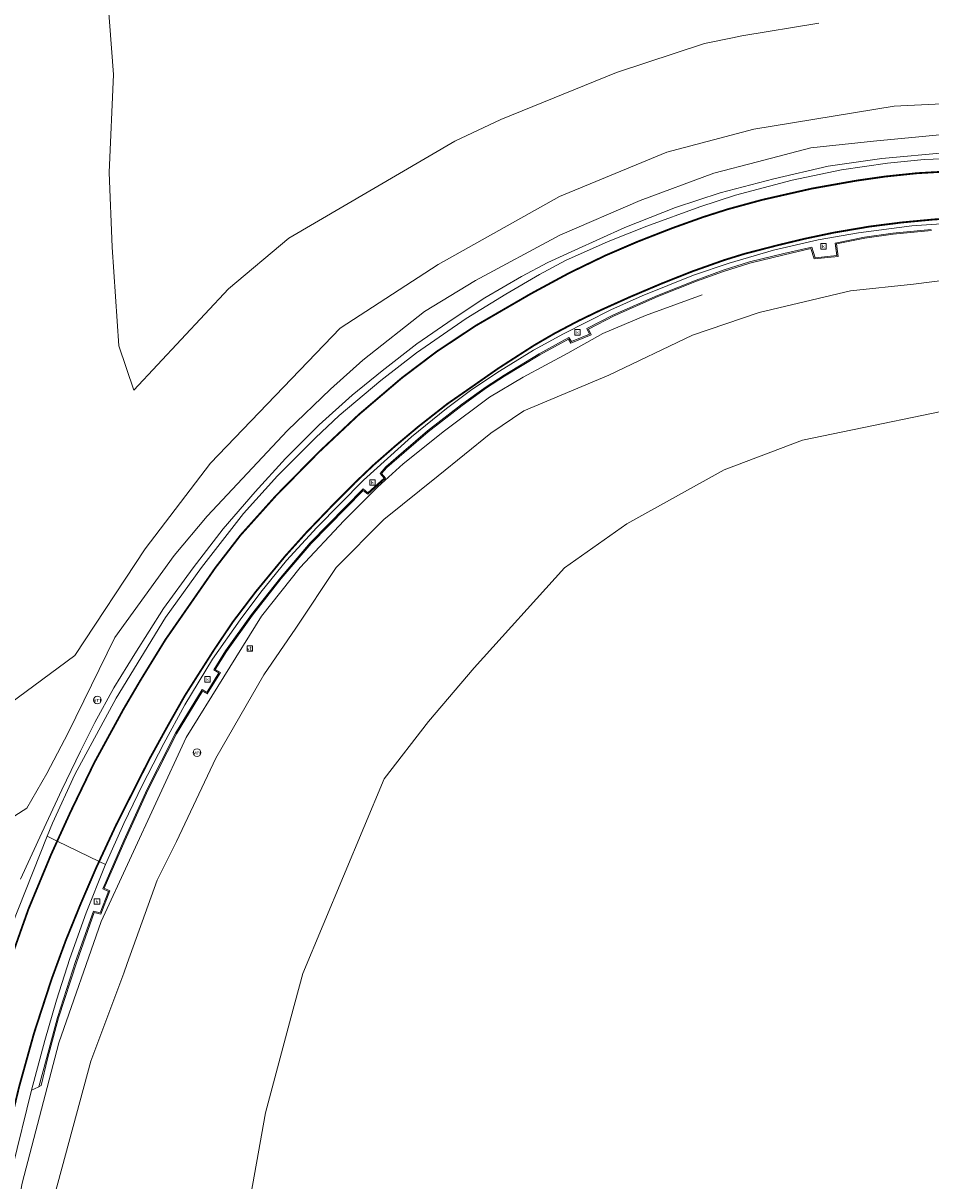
# Model space of a CAD drawing. Header units: metres. Extents: x 168032 to 180145, y 382923 to 399665.
# Tile 124 of 256: x 177898 to 177973, y 387028 to 387124. Entities that reach past the tile are written whole.
import ezdxf
from ezdxf.enums import TextEntityAlignment as Align

# ---------------------------------------------------------------- set-up
doc = ezdxf.new("R2010")
doc.units = ezdxf.units.M
doc.linetypes.add('VW-3-3_STREEP', pattern=[6, 3, -3])
doc.layers.get('0').update_dxf_attribs({"color": 8, "lineweight": 18})
for name, color, linetype, lineweight in [('B-WE-GR-BEPLANTING_CULTUUR_BOSPLANTSOEN-GV', 8, 'Continuous', 18), ('B-WE-IE-MEUBILAIR_WEGMEUBILAIR-G', 8, 'Continuous', 18), ('B-WE-IE-MEUBILAIR_WEGMEUBILAIR-S', 8, 'Continuous', 25), ('B-WE-OG-WEG-GV', 8, 'Continuous', 18), ('B-WE-RI-GWA_KOLK-S', 8, 'Continuous', 18), ('B-WE-VH-VERHARDING_ASFALT-GV', 8, 'Continuous', 18), ('B-WE-VH-VERHARDING_BEDRIJFSVLOERPLAAT-GV', 8, 'Continuous', 18), ('B-WE-VH-VERHARDING_BETONSTRAATSTEEN-GV', 8, 'Continuous', 18), ('B-WE-VW-MARKERING_LANGS_STREEP_33-G', 8, 'VW-3-3_STREEP', 13), ('B-WE-VW-MARKERING_LANGS_STREEP_DOORGETROKKEN_3X015-G', 8, 'Continuous', 13), ('B-WE-VW-MARKERING_PICTOGRAM-G', 8, 'Continuous', 18), ('B-WE-VW-VRI-S', 8, 'Continuous', 18)]:
    doc.layers.add(name, color=color, linetype=linetype, lineweight=lineweight)
doc.styles.add('NLCS-ISO', font='NLCS-ISO.ttf')

# ---------------------------------------------------------------- blocks, each defined once
blk = doc.blocks.new('SIE-WEG_VERKEERSBORD-SO')
at = {"color": 0, "linetype": 'ByBlock', "lineweight": 18}
blk.add_lwpolyline([(-1.125, -1.125), (1.125, -1.125), (1.125, 1.125), (-1.125, 1.125)], close=True, dxfattribs=at)
at = {"color": 0, "linetype": 'ByBlock', "lineweight": 18, "style": 'NLCS-ISO'}
blk.add_text('vb', height=1.5, dxfattribs=at).set_placement((0, 0), align=Align.MIDDLE_CENTER)
blk = doc.blocks.new('SKL-VRI_PAAL-SO')
at = {"lineweight": 18}
blk.add_circle((0, 0), 1.59, dxfattribs=at)
at = {"lineweight": 18, "style": 'NLCS-ISO'}
blk.add_text('vri', height=1.8, dxfattribs=at).set_placement((-0.06, 0.08), align=Align.MIDDLE_CENTER)
blk = doc.blocks.new('SRI-KOLK-SO')
at = {"color": 0, "linetype": 'ByBlock', "lineweight": 18}
blk.add_lwpolyline([(-1.125, -1.125), (1.125, -1.125), (1.125, 1.125), (-1.125, 1.125)], close=True, dxfattribs=at)
at = {"color": 0, "linetype": 'ByBlock', "lineweight": 18, "style": 'NLCS-ISO'}
blk.add_text('k', height=1.5, dxfattribs=at).set_placement((0, 0), align=Align.MIDDLE_CENTER)

msp = doc.modelspace()

# ---------------------------------------------------------------- linework, layer by layer
at = {"layer": 'B-WE-GR-BEPLANTING_CULTUUR_BOSPLANTSOEN-GV', "flags": 128}
msp.add_lwpolyline([(177978.59, 387093.076), (177962.824, 387089.829), (177956.342, 387087.375), (177948.276, 387082.897), (177943.115, 387079.246), (177935.617, 387070.964), (177931.836, 387066.52), (177928.155, 387061.764), (177921.413, 387045.629), (177920.436, 387041.966), (177918.331, 387034.071), (177912.628, 387002.271)], dxfattribs=at)
at = {"layer": 'B-WE-IE-MEUBILAIR_WEGMEUBILAIR-G', "flags": 128}
for points in [[(177974.852, 387113.654), (177969.417, 387113.158), (177964.948, 387112.514), (177960.448, 387111.483), (177956.019, 387110.321), (177952.301, 387109.09), (177948.097, 387107.437), (177943.962, 387105.552), (177941.718, 387104.55), (177939.548, 387103.387), (177936.496, 387101.608), (177933.881, 387099.866), (177930.878, 387097.801), (177928.01, 387095.559), (177925.505, 387093.559), (177922.778, 387091.08), (177920, 387088.31), (177917.468, 387085.528), (177914.83, 387082.482), (177912.33, 387079.237), (177909.883, 387075.878), (177907.498, 387072.114), (177905.759, 387069.294), (177904.176, 387066.429), (177903, 387064.054), (177901.442, 387060.841), (177899.795, 387057.275), (177898.032, 387053.449)], [(177954.508, 387101.866), (177949.817, 387100.146), (177946.279, 387098.674), (177943.383, 387097.037), (177939.68, 387095.033), (177936.905, 387093.389), (177933.169, 387090.591), (177929.753, 387087.85), (177927.626, 387085.929), (177924.83, 387083.133), (177921.212, 387079.277), (177917.988, 387075.227), (177911.754, 387065.175), (177904.713, 387049.928), (177901.216, 387039.876), (177898.167, 387028.243), (177896.276, 387018.595), (177894.183, 386999.275), (177893.703, 386983.892), (177893.866, 386965.051)]]:
    msp.add_lwpolyline(points, dxfattribs=at)
at = {"layer": 'B-WE-OG-WEG-GV', "flags": 128}
for points in [[(177905.248, 387126.696), (177905.734, 387120.123), (177905.39, 387112.006), (177905.636, 387105.808), (177906.169, 387097.629), (177907.426, 387093.96), (177915.256, 387102.374), (177920.276, 387106.557), (177934.017, 387114.61), (177937.843, 387116.392), (177947.424, 387120.277), (177954.708, 387122.685), (177957.032, 387123.156), (177957.815, 387123.314), (177964.192, 387124.381)], [(177964.192, 387124.381), (177957.815, 387123.314), (177957.032, 387123.156), (177954.708, 387122.685), (177947.424, 387120.277), (177937.843, 387116.392), (177934.017, 387114.61), (177920.276, 387106.557), (177915.256, 387102.374), (177907.426, 387093.96), (177906.169, 387097.629), (177905.636, 387105.808), (177905.39, 387112.006), (177905.734, 387120.123), (177905.248, 387126.696)], [(177981.169, 387118.02), (177970.428, 387117.499), (177958.795, 387115.592), (177951.575, 387113.693), (177942.697, 387110.02), (177932.638, 387104.38), (177924.51, 387099.109), (177913.775, 387087.903), (177908.347, 387080.814), (177902.539, 387071.971), (177897.128, 387067.962)], [(177897.128, 387067.962), (177902.539, 387071.971), (177908.347, 387080.814), (177913.775, 387087.903), (177924.51, 387099.109), (177932.638, 387104.38), (177942.697, 387110.02), (177951.575, 387113.693), (177958.795, 387115.592), (177970.428, 387117.499), (177981.169, 387118.02)], [(177979.98, 387115.673), (177968.707, 387114.591), (177963.511, 387114.049), (177959.111, 387112.892), (177955.494, 387111.941), (177949.392, 387109.679), (177942.724, 387106.796), (177935.724, 387103.064), (177931.498, 387100.477), (177926.406, 387096.449), (177923.717, 387094.056), (177920.15, 387090.632), (177913.499, 387083.533), (177910.772, 387080.261), (177905.834, 387073.463), (177901.986, 387065.583), (177900.213, 387062.206), (177898.547, 387059.326), (177897.548, 387058.697)], [(177897.548, 387058.697), (177898.547, 387059.326), (177900.213, 387062.206), (177901.986, 387065.583), (177905.834, 387073.463), (177910.772, 387080.261), (177913.499, 387083.533), (177920.15, 387090.632), (177923.717, 387094.056), (177926.406, 387096.449), (177931.498, 387100.477), (177935.724, 387103.064), (177942.724, 387106.796), (177949.392, 387109.679), (177955.494, 387111.941), (177959.111, 387112.892), (177963.511, 387114.049), (177968.707, 387114.591), (177979.98, 387115.673)], [(177896.036, 387046.483), (177900.229, 387057.001), (177900.674, 387058.077), (177902.52, 387062.128), (177905.962, 387068.446), (177910.054, 387075.114), (177913.015, 387079.267), (177916.521, 387083.756), (177919.331, 387086.864), (177922.488, 387090.003), (177924.428, 387091.855), (177927.884, 387094.756), (177930.842, 387097.045), (177934.961, 387099.915), (177938.247, 387101.911), (177941.027, 387103.55), (177943.197, 387104.712), (177946.737, 387106.274), (177949.94, 387107.56), (177954.323, 387109.15), (177957.283, 387110.121), (177961.976, 387111.368), (177966.056, 387112.221), (177969.873, 387112.777), (177972.922, 387113.085), (177975.124, 387113.174)], [(177973.511, 387107.193), (177970.333, 387106.893), (177967.991, 387106.562), (177965.64, 387106.082), (177965.783, 387105.035), (177963.802, 387104.841), (177963.521, 387105.7), (177961.305, 387105.19), (177958.471, 387104.502), (177956.289, 387103.809), (177954.06, 387102.996), (177950.837, 387101.725), (177947.211, 387100.122), (177945.084, 387099.031), (177945.327, 387098.563), (177943.645, 387097.869), (177943.436, 387098.202), (177941.059, 387096.891), (177938.149, 387095.124), (177936.656, 387094.159), (177934.624, 387092.691), (177931.808, 387090.519), (177929.829, 387088.813), (177928.374, 387087.544), (177927.953, 387087.068), (177928.286, 387086.668), (177926.805, 387085.336), (177926.434, 387085.657), (177922.103, 387081.255), (177919.642, 387078.351), (177917.25, 387075.326), (177915.093, 387072.315), (177914.174, 387070.83), (177914.612, 387070.574), (177913.486, 387068.789), (177913.105, 387069.034), (177910.961, 387065.488), (177908.611, 387060.862), (177906.682, 387056.626), (177904.965, 387052.708), (177905.442, 387052.491), (177904.676, 387050.531), (177904.127, 387050.678), (177902.684, 387046.582), (177901.189, 387041.944), (177900.279, 387038.559), (177899.746, 387036.342), (177899.541, 387036.243), (177899.2, 387036.079), (177898.946, 387035.957), (177897.379, 387029.561)], [(177900.858, 387027.245), (177903.862, 387038.369), (177906.583, 387045.66), (177906.881, 387046.458), (177909.363, 387053.367), (177910.966, 387056.562), (177914.213, 387063.461), (177918.191, 387070.39), (177920.846, 387074.247), (177924.174, 387079.263), (177928.138, 387083.243), (177932.639, 387086.865), (177937.015, 387090.396), (177939.738, 387092.248), (177946.785, 387095.201), (177953.71, 387098.517), (177959.251, 387100.393), (177966.804, 387102.199), (177972.031, 387102.746), (177976.365, 387103.294)], [(177976.365, 387103.294), (177972.031, 387102.746), (177966.804, 387102.199), (177959.251, 387100.393), (177953.71, 387098.517), (177946.785, 387095.201), (177939.738, 387092.248), (177937.015, 387090.396), (177932.639, 387086.865), (177928.138, 387083.243), (177924.174, 387079.263), (177920.846, 387074.247), (177918.191, 387070.39), (177914.213, 387063.461), (177910.966, 387056.562), (177909.363, 387053.367), (177906.881, 387046.458), (177906.583, 387045.66), (177903.862, 387038.369), (177900.858, 387027.245)], [(177912.628, 387002.271), (177918.331, 387034.071), (177920.436, 387041.966), (177921.413, 387045.629), (177928.155, 387061.764), (177931.836, 387066.52), (177935.617, 387070.964), (177943.115, 387079.246), (177948.276, 387082.897), (177956.342, 387087.375), (177962.824, 387089.829), (177978.59, 387093.076)]]:
    msp.add_lwpolyline(points, dxfattribs=at)
at = {"layer": 'B-WE-VH-VERHARDING_ASFALT-GV', "flags": 128}
msp.add_lwpolyline([(177975.124, 387113.174), (177972.922, 387113.085), (177969.873, 387112.777), (177966.056, 387112.221), (177961.976, 387111.368), (177957.283, 387110.121), (177954.323, 387109.15), (177949.94, 387107.56), (177946.737, 387106.274), (177943.197, 387104.712), (177941.027, 387103.55), (177938.247, 387101.911), (177934.961, 387099.915), (177930.842, 387097.045), (177927.884, 387094.756), (177924.428, 387091.855), (177922.488, 387090.003), (177919.331, 387086.864), (177916.521, 387083.756), (177913.015, 387079.267), (177910.054, 387075.114), (177905.962, 387068.446), (177902.52, 387062.128), (177900.674, 387058.077), (177900.229, 387057.001), (177901.07, 387056.595), (177904.549, 387054.919), (177905.073, 387054.667), (177906.585, 387058.049), (177908.146, 387061.258), (177909.895, 387064.691), (177911.645, 387067.9), (177913.944, 387071.674), (177916.237, 387074.931), (177917.933, 387077.22), (177920.07, 387079.853), (177922.578, 387082.59), (177926.461, 387086.499), (177930.424, 387090.107), (177933.328, 387092.432), (177935.422, 387094.012), (177937.72, 387095.55), (177940.553, 387097.289), (177943.019, 387098.635), (177946.935, 387100.626), (177949.556, 387101.788), (177953.808, 387103.498), (177956.754, 387104.501), (177960.435, 387105.565), (177964.126, 387106.417), (177967.471, 387107.001), (177971.897, 387107.586), (177977.591, 387107.97)], dxfattribs=at)
msp.add_lwpolyline([(177905.073, 387054.667), (177904.549, 387054.919), (177901.07, 387056.595), (177900.229, 387057.001), (177896.036, 387046.483), (177893.214, 387037.891), (177891.576, 387031.074), (177892.677, 387030.79), (177896.448, 387029.82), (177897.379, 387029.561), (177898.946, 387035.957), (177900.035, 387040.079), (177901, 387043.408), (177902.119, 387046.858), (177903.461, 387050.648), (177904.987, 387054.476)], close=True, dxfattribs=at)
at = {"layer": 'B-WE-VH-VERHARDING_BEDRIJFSVLOERPLAAT-GV', "flags": 128}
msp.add_lwpolyline([(177973.507, 387107.288), (177970.326, 387106.988), (177967.978, 387106.656), (177965.533, 387106.157), (177965.674, 387105.12), (177963.876, 387104.943), (177963.591, 387105.813), (177961.286, 387105.282), (177958.448, 387104.594), (177956.261, 387103.899), (177954.029, 387103.084), (177950.803, 387101.813), (177947.172, 387100.208), (177944.953, 387099.069), (177945.192, 387098.608), (177943.689, 387097.989), (177943.475, 387098.331), (177941.013, 387096.973), (177938.1, 387095.204), (177936.604, 387094.238), (177934.568, 387092.766), (177931.749, 387090.592), (177929.768, 387088.884), (177928.308, 387087.611), (177927.826, 387087.066), (177928.152, 387086.674), (177926.808, 387085.465), (177926.432, 387085.789), (177922.034, 387081.318), (177919.568, 387078.41), (177917.175, 387075.382), (177915.014, 387072.366), (177914.039, 387070.791), (177914.477, 387070.535), (177913.459, 387068.923), (177913.077, 387069.169), (177910.878, 387065.532), (177908.525, 387060.901), (177906.594, 387056.662), (177904.838, 387052.653), (177905.319, 387052.435), (177904.619, 387050.646), (177904.068, 387050.794), (177902.593, 387046.609), (177901.098, 387041.968), (177900.186, 387038.579), (177899.541, 387036.243), (177899.746, 387036.342), (177900.279, 387038.559), (177901.189, 387041.944), (177902.684, 387046.582), (177904.127, 387050.678), (177904.676, 387050.531), (177905.442, 387052.491), (177904.965, 387052.708), (177906.682, 387056.626), (177908.611, 387060.862), (177910.961, 387065.488), (177913.105, 387069.034), (177913.486, 387068.789), (177914.612, 387070.574), (177914.174, 387070.83), (177915.093, 387072.315), (177917.25, 387075.326), (177919.642, 387078.351), (177922.103, 387081.255), (177926.434, 387085.657), (177926.805, 387085.336), (177928.286, 387086.668), (177927.953, 387087.068), (177928.374, 387087.544), (177929.829, 387088.813), (177931.808, 387090.519), (177934.624, 387092.691), (177936.656, 387094.159), (177938.149, 387095.124), (177941.059, 387096.891), (177943.436, 387098.202), (177943.645, 387097.869), (177945.327, 387098.563), (177945.084, 387099.031), (177947.211, 387100.122), (177950.837, 387101.725), (177954.06, 387102.996), (177956.289, 387103.809), (177958.471, 387104.502), (177961.305, 387105.19), (177963.521, 387105.7), (177963.802, 387104.841), (177965.783, 387105.035), (177965.64, 387106.082), (177967.991, 387106.562), (177970.333, 387106.893), (177973.511, 387107.193)], dxfattribs=at)
at = {"layer": 'B-WE-VH-VERHARDING_BETONSTRAATSTEEN-GV', "flags": 128}
msp.add_lwpolyline([(177977.591, 387107.97), (177971.897, 387107.586), (177967.471, 387107.001), (177964.126, 387106.417), (177960.435, 387105.565), (177956.754, 387104.501), (177953.808, 387103.498), (177949.556, 387101.788), (177946.935, 387100.626), (177943.019, 387098.635), (177940.553, 387097.289), (177937.72, 387095.55), (177935.422, 387094.012), (177933.328, 387092.432), (177930.424, 387090.107), (177926.461, 387086.499), (177922.578, 387082.59), (177920.07, 387079.853), (177917.933, 387077.22), (177916.237, 387074.931), (177913.944, 387071.674), (177911.645, 387067.9), (177909.895, 387064.691), (177908.146, 387061.258), (177906.585, 387058.049), (177905.073, 387054.667), (177904.987, 387054.476), (177903.461, 387050.648), (177902.119, 387046.858), (177901, 387043.408), (177900.035, 387040.079), (177898.946, 387035.957), (177899.2, 387036.079), (177899.541, 387036.243), (177900.186, 387038.579), (177901.098, 387041.968), (177902.593, 387046.609), (177904.068, 387050.794), (177904.619, 387050.646), (177905.319, 387052.435), (177904.838, 387052.653), (177906.594, 387056.662), (177908.525, 387060.901), (177910.878, 387065.532), (177913.077, 387069.169), (177913.459, 387068.923), (177914.477, 387070.535), (177914.039, 387070.791), (177915.014, 387072.366), (177917.175, 387075.382), (177919.568, 387078.41), (177922.034, 387081.318), (177926.432, 387085.789), (177926.808, 387085.465), (177928.152, 387086.674), (177927.826, 387087.066), (177928.308, 387087.611), (177929.768, 387088.884), (177931.749, 387090.592), (177934.568, 387092.766), (177936.604, 387094.238), (177938.1, 387095.204), (177941.013, 387096.973), (177943.475, 387098.331), (177943.689, 387097.989), (177945.192, 387098.608), (177944.953, 387099.069), (177947.172, 387100.208), (177950.803, 387101.813), (177954.029, 387103.084), (177956.261, 387103.899), (177958.448, 387104.594), (177961.286, 387105.282), (177963.591, 387105.813), (177963.876, 387104.943), (177965.674, 387105.12), (177965.533, 387106.157), (177967.978, 387106.656), (177970.326, 387106.988), (177973.507, 387107.288)], dxfattribs=at)
at = {"layer": 'B-WE-VW-MARKERING_LANGS_STREEP_33-G', "flags": 128}
msp.add_lwpolyline([(178051.298, 386937.903, 0.15, 0.15, 0), (178051.998, 386939.01, 0.15, 0.15, 0), (178052.713, 386940.326, 0.15, 0.15, 0), (178053.603, 386942.533, 0.15, 0.15, 0), (178053.639, 386942.974, 0.15, 0.15, 0), (178053.796, 386943.632, 0.15, 0.15, 0), (178054.161, 386945.434, 0.15, 0.15, 0), (178054.6, 386948.381, 0.15, 0.15, 0), (178054.989, 386951.36, 0.15, 0.15, 0), (178055.455, 386954.625, 0.15, 0.15, 0), (178055.929, 386958.445, 0.15, 0.15, 0), (178056.537, 386963.344, 0.15, 0.15, 0), (178057.929, 386974.795, 0.15, 0.15, 0), (178058.524, 386980.678, 0.15, 0.15, 0), (178059.307, 386989.413, 0.15, 0.15, 0), (178059.663, 386998.475, 0.15, 0.15, 0), (178059.714, 387004.051, 0.15, 0.15, 0), (178059.649, 387008.311, 0.15, 0.15, 0), (178059.417, 387014.068, 0.15, 0.15, 0), (178059.12, 387019.174, 0.15, 0.15, 0), (178058.461, 387026.255, 0.15, 0.15, 0), (178057.525, 387033.784, 0.15, 0.15, 0), (178056.052, 387043.454, 0.15, 0.15, 0), (178055.091, 387048.83, 0.15, 0.15, 0), (178053.987, 387053.663, 0.15, 0.15, 0), (178052.554, 387058.722, 0.15, 0.15, 0), (178051.043, 387063.131, 0.15, 0.15, 0), (178049.717, 387066.225, 0.15, 0.15, 0), (178047.564, 387070.639, 0.15, 0.15, 0), (178045.774, 387073.627, 0.15, 0.15, 0), (178044.135, 387076.046, 0.15, 0.15, 0), (178042.338, 387078.449, 0.15, 0.15, 0), (178039.988, 387081.321, 0.15, 0.15, 0), (178037.902, 387083.599, 0.15, 0.15, 0), (178034.653, 387086.667, 0.15, 0.15, 0), (178031.804, 387089.118, 0.15, 0.15, 0), (178028.932, 387091.461, 0.15, 0.15, 0), (178025.582, 387093.957, 0.15, 0.15, 0), (178022.233, 387096.218, 0.15, 0.15, 0), (178019.788, 387097.705, 0.15, 0.15, 0), (178015.644, 387100.021, 0.15, 0.15, 0), (178011.516, 387101.948, 0.15, 0.15, 0), (178007.977, 387103.34, 0.15, 0.15, 0), (178003.965, 387104.714, 0.15, 0.15, 0), (178000.869, 387105.62, 0.15, 0.15, 0), (177997.382, 387106.464, 0.15, 0.15, 0), (177994.029, 387107.167, 0.15, 0.15, 0), (177990.637, 387107.729, 0.15, 0.15, 0), (177988.008, 387108.009, 0.15, 0.15, 0), (177984.928, 387108.258, 0.15, 0.15, 0), (177982.474, 387108.35, 0.15, 0.15, 0), (177980.137, 387108.357, 0.15, 0.15, 0), (177979.147, 387108.36, 0.15, 0.15, 0), (177977.226, 387108.312, 0.15, 0.15, 0), (177973.715, 387108.11, 0.15, 0.15, 0), (177971.036, 387107.859, 0.15, 0.15, 0), (177968.395, 387107.523, 0.15, 0.15, 0), (177965.428, 387107.019, 0.15, 0.15, 0), (177962.988, 387106.506, 0.15, 0.15, 0), (177960.77, 387105.972, 0.15, 0.15, 0), (177958.031, 387105.265, 0.15, 0.15, 0), (177956.339, 387104.742, 0.15, 0.15, 0), (177953.725, 387103.815, 0.15, 0.15, 0), (177951.161, 387102.801, 0.15, 0.15, 0), (177948.526, 387101.684, 0.15, 0.15, 0), (177946.053, 387100.571, 0.15, 0.15, 0), (177944.3, 387099.727, 0.15, 0.15, 0), (177942.304, 387098.676, 0.15, 0.15, 0), (177940.603, 387097.688, 0.15, 0.15, 0), (177937.591, 387095.75, 0.15, 0.15, 0), (177935.389, 387094.209, 0.15, 0.15, 0), (177933.401, 387092.828, 0.15, 0.15, 0), (177930.991, 387090.939, 0.15, 0.15, 0), (177929.068, 387089.324, 0.15, 0.15, 0), (177927.29, 387087.765, 0.15, 0.15, 0), (177925.804, 387086.352, 0.15, 0.15, 0), (177923.862, 387084.398, 0.15, 0.15, 0), (177921.702, 387082.149, 0.15, 0.15, 0), (177919.953, 387080.202, 0.15, 0.15, 0), (177917.513, 387077.248, 0.15, 0.15, 0), (177915.637, 387074.776, 0.15, 0.15, 0), (177914.056, 387072.43, 0.15, 0.15, 0), (177911.653, 387068.66, 0.15, 0.15, 0), (177910.223, 387066.135, 0.15, 0.15, 0), (177908.717, 387063.401, 0.15, 0.15, 0), (177905.967, 387057.967, 0.15, 0.15, 0), (177904.549, 387054.919, 0.15, 0.15, 0), (177904.297, 387054.378, 0.15, 0.15, 0), (177902.997, 387051.356, 0.15, 0.15, 0), (177901.785, 387048.374, 0.15, 0.15, 0), (177900.611, 387045.176, 0.15, 0.15, 0), (177899.155, 387040.701, 0.15, 0.15, 0), (177897.918, 387036.256, 0.15, 0.15, 0), (177897.416, 387034.171, 0.15, 0.15, 0), (177896.714, 387031.021, 0.15, 0.15, 0), (177896.448, 387029.82, 0.15, 0.15, 0), (177895.333, 387024.798, 0.15, 0.15, 0), (177894.816, 387022.126, 0.15, 0.15, 0), (177893.829, 387016.262, 0.15, 0.15, 0), (177893.338, 387012.575, 0.15, 0.15, 0), (177893.218, 387011.6, 0.15, 0.15, 0), (177892.527, 387005.96, 0.15, 0.15, 0), (177891.982, 386999.885, 0.15, 0.15, 0), (177891.596, 386993.345, 0.15, 0.15, 0), (177891.453, 386987.241, 0.15, 0.15, 0), (177891.523, 386981.713, 0.15, 0.15, 0), (177891.831, 386969.644, 0.15, 0.15, 0), (177892.047, 386961.011, 0.15, 0.15, 0), (177892.134, 386957.53, 0.15, 0.15, 0), (177892.641, 386939.969, 0.15, 0.15, 0), (177892.923, 386927.913, 0.15, 0.15, 0), (177893.302, 386912.855, 0.15, 0.15, 0), (177893.703, 386897.82, 0.15, 0.15, 0), (177894.017, 386887.678, 0.15, 0.15, 0), (177894.085, 386885.499, 0.15, 0.15, 0), (177894.312, 386873.627, 0.15, 0.15, 0), (177894.76, 386858.403, 0.15, 0.15, 0), (177895.153, 386843.501, 0.15, 0.15, 0), (177895.402, 386831.606, 0.15, 0.15, 0), (177895.701, 386815.857, 0.15, 0.15, 0), (177895.823, 386801.109, 0.15, 0.15, 0), (177895.951, 386785.418, 0.15, 0.15, 0), (177895.976, 386770.671, 0.15, 0.15, 0), (177895.779, 386758.827, 0.15, 0.15, 0), (177895.064, 386746.818, 0.15, 0.15, 0), (177894.229, 386734.55, 0.15, 0.15, 0), (177893.4, 386722.499, 0.15, 0.15, 0), (177892.87, 386713.448, 0.15, 0.15, 0), (177892.85, 386713.101, 0.15, 0.15, 0), (177892.943, 386698.063, 0.15, 0.15, 0), (177893.332, 386682.786, 0.15, 0.15, 0), (177893.865, 386664.625, 0.15, 0.15, 0), (177894.192, 386652.364, 0.15, 0.15, 0), (177894.712, 386634.426, 0.15, 0.15, 0), (177894.823, 386630.676, 0.15, 0.15, 0), (177895.624, 386603.643, 0.15, 0.15, 0), (177895.673, 386601.971, 0.15, 0.15, 0), (177896.343, 386580.015, 0.15, 0.15, 0), (177897.18, 386559.084, 0.15, 0.15, 0), (177897.363, 386555.394, 0.15, 0.15, 0), (177898.379, 386534.88, 0.15, 0.15, 0), (177899.335, 386516.789, 0.15, 0.15, 0), (177900.009, 386507.495, 0.15, 0.15, 0), (177900.565, 386498.623, 0.15, 0.15, 0), (177901.2, 386489.22, 0.15, 0.15, 0), (177902.844, 386468.646, 0.15, 0.15, 0), (177903.924, 386455.73, 0.15, 0.15, 0), (177904.238, 386453.238, 0.15, 0.15, 0), (177905.495, 386439.692, 0.15, 0.15, 0), (177907.222, 386423.125, 0.15, 0.15, 0), (177908.559, 386411.253, 0.15, 0.15, 0), (177910.58, 386393.478, 0.15, 0.15, 0), (177913.843, 386366.527, 0.15, 0.15, 0), (177915.197, 386356.539, 0.15, 0.15, 0), (177915.894, 386351.281, 0.15, 0.15, 0), (177918.374, 386333.581, 0.15, 0.15, 0), (177921.181, 386313.348, 0.15, 0.15, 0), (177923.467, 386297.709, 0.15, 0.15, 0), (177926.069, 386279.89, 0.15, 0.15, 0), (177927.899, 386267.7, 0.15, 0.15, 0), (177929.431, 386257.608, 0.15, 0.15, 0), (177929.62, 386256.362, 0.15, 0.15, 0), (177931.519, 386243.851, 0.15, 0.15, 0), (177935.211, 386220.073, 0.15, 0.15, 0), (177939.191, 386196.092, 0.15, 0.15, 0), (177942.095, 386178.294, 0.15, 0.15, 0), (177945.464, 386158.985, 0.15, 0.15, 0), (177948.321, 386142.608, 0.15, 0.15, 0), (177953.68, 386112.56, 0.15, 0.15, 0), (177959.149, 386082.728, 0.15, 0.15, 0), (177962.58, 386064.928, 0.15, 0.15, 0), (177963.402, 386060.687, 0.15, 0.15, 0), (177966.006, 386047.269, 0.15, 0.15, 0), (177969.566, 386029.329, 0.15, 0.15, 0), (177972.491, 386014.61, 0.15, 0.15, 0), (177976.025, 385997.291, 0.15, 0.15, 0), (177980.368, 385976.517, 0.15, 0.15, 0), (177983.338, 385962.782, 0.15, 0.15, 0), (177983.298, 385962.706, 0.15, 0.15, 0), (177986.719, 385947.29, 0.15, 0.15, 0), (177990.651, 385929.495, 0.15, 0.15, 0), (177994.626, 385911.741, 0.15, 0.15, 0), (177998.608, 385894.135, 0.15, 0.15, 0), (178002.911, 385875.12, 0.15, 0.15, 0), (178005.291, 385865.252, 0.15, 0.15, 0), (178006.692, 385859.163, 0.15, 0.15, 0), (178009.465, 385847.409, 0.15, 0.15, 0), (178015.345, 385822.861, 0.15, 0.15, 0), (178017.971, 385812.213, 0.15, 0.15, 0), (178020.987, 385800.077, 0.15, 0.15, 0), (178027.539, 385774.128, 0.15, 0.15, 0), (178029.048, 385768.217, 0.15, 0.15, 0), (178031.98, 385756.738, 0.15, 0.15, 0), (178036.583, 385739.009, 0.15, 0.15, 0), (178038.884, 385730.34, 0.15, 0.15, 0), (178040.432, 385724.421, 0.15, 0.15, 0), (178046.773, 385700.893, 0.15, 0.15, 0), (178048.868, 385693.198, 0.15, 0.15, 0), (178052.272, 385680.697, 0.15, 0.15, 0), (178054.786, 385671.665, 0.15, 0.15, 0), (178057.918, 385660.416, 0.15, 0.15, 0), (178065.29, 385634.496, 0.15, 0.15, 0), (178072.098, 385611.216, 0.15, 0.15, 0), (178078.859, 385588.306, 0.15, 0.15, 0), (178082.631, 385575.682, 0.15, 0.15, 0), (178085.757, 385565.139, 0.15, 0.15, 0), (178092.763, 385542.019, 0.15, 0.15, 0), (178099.737, 385519.174, 0.15, 0.15, 0), (178107.058, 385496.036, 0.15, 0.15, 0), (178112.105, 385480.232, 0.15, 0.15, 0), (178114.369, 385473.14, 0.15, 0.15, 0), (178121.873, 385450.087, 0.15, 0.15, 0), (178129.169, 385428.003, 0.15, 0.15, 0), (178137.128, 385404.465, 0.15, 0.15, 0), (178143.644, 385385.398, 0.15, 0.15, 0), (178144.947, 385381.583, 0.15, 0.15, 0), (178152.902, 385358.837, 0.15, 0.15, 0), (178160.88, 385336.251, 0.15, 0.15, 0), (178168.99, 385313.485, 0.15, 0.15, 0), (178176.947, 385291.465, 0.15, 0.15, 0), (178177.099, 385291.056, 0.15, 0.15, 0), (178185.586, 385268.153, 0.15, 0.15, 0), (178192.64, 385249.61, 0.15, 0.15, 0), (178197.128, 385237.787, 0.15, 0.15, 0), (178197.645, 385236.422, 0, 0, 0)], format="xyseb", dxfattribs=at)
at = {"layer": 'B-WE-VW-MARKERING_LANGS_STREEP_DOORGETROKKEN_3X015-G', "const_width": 0.15, "flags": 128}
msp.add_lwpolyline([(177977.077, 387112.213), (177972.313, 387111.942), (177969.683, 387111.667), (177967.266, 387111.32), (177963.601, 387110.669), (177959.501, 387109.738), (177956.609, 387108.949), (177954.604, 387108.309), (177952.065, 387107.401), (177949.161, 387106.268), (177946.53, 387105.138), (177943.53, 387103.689), (177940.348, 387101.971), (177935.762, 387099.313), (177932.538, 387097.177), (177929.631, 387094.98), (177926.078, 387091.953), (177922.77, 387088.848), (177919.187, 387085.207), (177916.259, 387081.944), (177914.165, 387079.232), (177910.03, 387073.275), (177907.974, 387069.931), (177906.555, 387067.513), (177904.141, 387063.092), (177902.182, 387059.034), (177901.07, 387056.595), (177900.564, 387055.485), (177898.69, 387050.97), (177896.735, 387045.444)], dxfattribs=at)
at = {"layer": 'B-WE-VW-MARKERING_PICTOGRAM-G', "flags": 128}
for points in [[(177896.735, 387045.444), (177898.69, 387050.97), (177900.564, 387055.485), (177901.07, 387056.595), (177902.182, 387059.034), (177904.141, 387063.092), (177906.555, 387067.513), (177907.974, 387069.931), (177910.03, 387073.275), (177914.165, 387079.232), (177916.259, 387081.944), (177919.187, 387085.207), (177922.77, 387088.848), (177926.078, 387091.953), (177929.631, 387094.98), (177932.538, 387097.177), (177935.762, 387099.313), (177940.348, 387101.971), (177943.53, 387103.689), (177946.53, 387105.138), (177949.161, 387106.268), (177952.065, 387107.401), (177954.604, 387108.309), (177956.609, 387108.949), (177959.501, 387109.738), (177963.601, 387110.669), (177967.266, 387111.32), (177969.683, 387111.667), (177972.313, 387111.942), (177977.077, 387112.213)], [(177973.715, 387108.11), (177971.036, 387107.859), (177968.395, 387107.523), (177965.428, 387107.019), (177962.988, 387106.506), (177960.77, 387105.972), (177958.031, 387105.265), (177956.339, 387104.742), (177953.725, 387103.815), (177951.161, 387102.801), (177948.526, 387101.684), (177946.053, 387100.571), (177944.3, 387099.727), (177942.304, 387098.676), (177940.603, 387097.688), (177937.591, 387095.75), (177935.389, 387094.209), (177933.401, 387092.828), (177930.991, 387090.939), (177929.068, 387089.324), (177927.29, 387087.765), (177925.804, 387086.352), (177923.862, 387084.398), (177921.702, 387082.149), (177919.953, 387080.202), (177917.513, 387077.248), (177915.637, 387074.776), (177914.056, 387072.43), (177911.653, 387068.66), (177910.223, 387066.135), (177908.717, 387063.401), (177905.967, 387057.967), (177904.549, 387054.919), (177904.297, 387054.378), (177902.997, 387051.356), (177901.785, 387048.374), (177900.611, 387045.176), (177899.155, 387040.701)], [(177892.047, 386961.011), (177891.831, 386969.644), (177891.523, 386981.713), (177891.453, 386987.241), (177891.596, 386993.345), (177891.982, 386999.885), (177892.527, 387005.96), (177893.218, 387011.6), (177893.338, 387012.575), (177893.829, 387016.262), (177894.816, 387022.126), (177895.333, 387024.798), (177896.448, 387029.82), (177896.714, 387031.021), (177897.416, 387034.171), (177897.918, 387036.256), (177898.883, 387039.679), (177899.708, 387042.446)]]:
    msp.add_lwpolyline(points, dxfattribs=at)

# ---------------------------------------------------------------- block references
at = {"layer": 'B-WE-IE-MEUBILAIR_WEGMEUBILAIR-S', "xscale": 0.2, "yscale": 0.2, "zscale": 0.2}
msp.add_blockref('SIE-WEG_VERKEERSBORD-SO', (177917.028, 387072.561), dxfattribs=at)
at = {"layer": 'B-WE-RI-GWA_KOLK-S', "xscale": 0.2, "yscale": 0.2, "zscale": 0.2}
for p in [(177964.568, 387105.887), (177944.193, 387098.755), (177927.199, 387086.31), (177913.531, 387070.002), (177904.365, 387051.59)]:
    msp.add_blockref('SRI-KOLK-SO', p, dxfattribs=at)
at = {"layer": 'B-WE-VW-VRI-S', "xscale": 0.2, "yscale": 0.2, "zscale": 0.2}
for p in [(177904.402, 387068.294), (177912.656, 387063.925)]:
    msp.add_blockref('SKL-VRI_PAAL-SO', p, dxfattribs=at)

doc.saveas('drawing.dxf')
